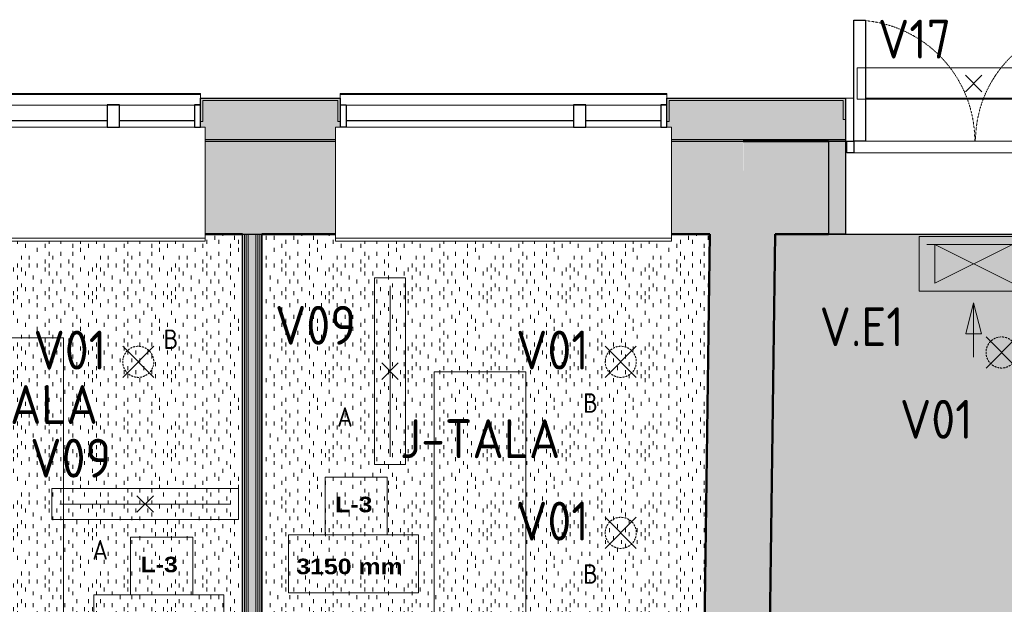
# Model space of a CAD drawing. Header units: millimetres. Extents: x -12615 to 16572, y -3141 to 12068.
# Tile 12 of 14: x -976 to 5360, y 7664 to 11424. Entities that reach past the tile are written whole.
import ezdxf

# ---------------------------------------------------------------- set-up
doc = ezdxf.new("R2010")
doc.units = ezdxf.units.MM
doc.linetypes.add('EST_Dash_1_1_', pattern=[2, 1, -1])
doc.linetypes.add('IMPORT-süvistatud seade', pattern=[19.05, 12.7, -6.35])
for name, color, linetype, lineweight, true_color in [('1K_valgustusplaan_dwg', 7, 'Continuous', 5, 0x767676), ('A-WALL', 7, 'Continuous', 9, 0x7f7f7f), ('A-WALL-PATT', 7, 'Continuous', 9, 0x7f7f7f), ('ET-E_VALGUSTUS_TING', 3, 'Continuous', 5, 0x00ff00), ('ET-VALGUSTUS_TING', 5, 'Continuous', 5, 0x0000ff), ('I-WALL', 7, 'Continuous', 9, 0x7f7f7f)]:
    doc.layers.add(name, color=color, linetype=linetype, lineweight=lineweight, true_color=true_color)
for name, color, linetype, lineweight in [('A-CLNG', 7, 'Continuous', 9), ('A-CLNG-IDEN', 7, 'Continuous', 9), ('A-CLNG-PATT', 7, 'Continuous', 9), ('A-DOOR', 7, 'Continuous', 9), ('A-DOOR-FRAM', 7, 'Continuous', 25), ('A-GLAZ', 7, 'Continuous', 9), ('ET-SEADE_V', 7, 'Continuous', 9)]:
    doc.layers.add(name, color=color, linetype=linetype, lineweight=lineweight)
doc.styles.add('Arial Black', font='txt', dxfattribs={"height": 100})
doc.styles.add('ISOCP_1', font='isocp___.ttf', dxfattribs={"height": 250})
doc.styles.add('ISOCP_2', font='isocp___.ttf', dxfattribs={"height": 125})
pattern_1 = [(90, (0, 0), (-508, 3e-14), [25.4, -482.6]), (90, (50.8, 50.8), (-508, 3e-14), [25.4, -482.6]), (90, (127, 25.4), (-508, 3e-14), [25.4, -482.6]), (90, (127, 101.6), (-508, 3e-14), [25.4, -482.6]), (90, (50.8, 152.4), (-508, 3e-14), [25.4, -482.6]), (90, (25.4, 177.8), (-508, 3e-14), [25.4, -482.6]), (90, (152.4, 177.8), (-508, 3e-14), [25.4, -482.6]), (90, (228.6, 25.4), (-508, 3e-14), [25.4, -482.6]), (90, (304.8, 76.2), (-508, 3e-14), [25.4, -482.6]), (90, (279.4, 127), (-508, 3e-14), [25.4, -482.6]), (90, (177.8, 76.2), (-508, 3e-14), [25.4, -482.6]), (90, (203.2, 0), (-508, 3e-14), [25.4, -482.6]), (90, (228.6, 127), (-508, 3e-14), [25.4, -482.6]), (90, (203.2, 203.2), (-508, 3e-14), [25.4, -482.6]), (90, (101.6, 228.6), (-508, 3e-14), [25.4, -482.6]), (90, (50.8, 228.6), (-508, 3e-14), [25.4, -482.6]), (90, (101.6, 177.8), (-508, 3e-14), [25.4, -482.6]), (90, (25.4, 101.6), (-508, 3e-14), [25.4, -482.6]), (90, (330.2, 25.4), (-508, 3e-14), [25.4, -482.6]), (90, (431.8, 152.4), (-508, 3e-14), [25.4, -482.6]), (90, (355.6, 203.2), (-508, 3e-14), [25.4, -482.6]), (90, (228.6, 254), (-508, 3e-14), [25.4, -482.6]), (90, (152.4, 279.4), (-508, 3e-14), [25.4, -482.6]), (90, (254, 228.6), (-508, 3e-14), [25.4, -482.6]), (90, (355.6, 127), (-508, 3e-14), [25.4, -482.6]), (90, (406.4, 50.8), (-508, 3e-14), [25.4, -482.6]), (90, (304.8, 177.8), (-508, 3e-14), [25.4, -482.6]), (90, (203.2, 152.4), (-508, 3e-14), [25.4, -482.6]), (90, (279.4, 0), (-508, 3e-14), [25.4, -482.6]), (90, (381, 254), (-508, 3e-14), [25.4, -482.6]), (90, (304.8, 254), (-508, 3e-14), [25.4, -482.6]), (90, (381, 304.8), (-508, 3e-14), [25.4, -482.6]), (90, (457.2, 228.6), (-508, 3e-14), [25.4, -482.6]), (90, (381, 177.8), (-508, 3e-14), [25.4, -482.6]), (90, (482.6, 50.8), (-508, 3e-14), [25.4, -482.6]), (90, (482.6, 304.8), (-508, 3e-14), [25.4, -482.6]), (90, (508, 381), (-508, 3e-14), [25.4, -482.6]), (90, (406.4, 355.6), (-508, 3e-14), [25.4, -482.6]), (90, (279.4, 355.6), (-508, 3e-14), [25.4, -482.6]), (90, (152.4, 355.6), (-508, 3e-14), [25.4, -482.6]), (90, (101.6, 355.6), (-508, 3e-14), [25.4, -482.6]), (90, (76.2, 304.8), (-508, 3e-14), [25.4, -482.6]), (90, (25.4, 330.2), (-508, 3e-14), [25.4, -482.6]), (90, (482.6, 127), (-508, 3e-14), [25.4, -482.6]), (90, (457.2, 0), (-508, 3e-14), [25.4, -482.6]), (90, (228.6, 330.2), (-508, 3e-14), [25.4, -482.6]), (90, (254, 431.8), (-508, 3e-14), [25.4, -482.6]), (90, (457.2, 431.8), (-508, 3e-14), [25.4, -482.6]), (90, (101.6, 457.2), (-508, 3e-14), [25.4, -482.6]), (90, (50.8, 431.8), (-508, 3e-14), [25.4, -482.6]), (90, (152.4, 431.8), (-508, 3e-14), [25.4, -482.6]), (90, (355.6, 431.8), (-508, 3e-14), [25.4, -482.6]), (90, (330.2, 381), (-508, 3e-14), [25.4, -482.6]), (90, (203.2, 406.4), (-508, 3e-14), [25.4, -482.6]), (90, (228.6, 482.6), (-508, 3e-14), [25.4, -482.6]), (90, (406.4, 482.6), (-508, 3e-14), [25.4, -482.6]), (90, (431.8, 330.2), (-508, 3e-14), [25.4, -482.6]), (90, (25.4, 482.6), (-508, 3e-14), [25.4, -482.6]), (90, (0, 457.2), (-508, 3e-14), [25.4, -482.6]), (90, (508, 152.4), (-508, 3e-14), [25.4, -482.6]), (90, (381, 406.4), (-508, 3e-14), [25.4, -482.6]), (90, (304.8, 330.2), (-508, 3e-14), [25.4, -482.6]), (90, (203.2, 304.8), (-508, 3e-14), [25.4, -482.6]), (90, (381, 101.6), (-508, 3e-14), [25.4, -482.6]), (90, (381, 0), (-508, 3e-14), [25.4, -482.6]), (90, (76.2, 25.4), (-508, 3e-14), [25.4, -482.6]), (90, (25.4, 25.4), (-508, 3e-14), [25.4, -482.6]), (90, (431.8, 279.4), (-508, 3e-14), [25.4, -482.6]), (90, (152.4, 482.6), (-508, 3e-14), [25.4, -482.6]), (90, (254, 76.2), (-508, 3e-14), [25.4, -482.6]), (90, (228.6, 177.8), (-508, 3e-14), [25.4, -482.6]), (90, (76.2, 127), (-508, 3e-14), [25.4, -482.6]), (90, (482.6, 482.6), (-508, 3e-14), [25.4, -482.6]), (90, (304.8, 457.2), (-508, 3e-14), [25.4, -482.6])]

# ---------------------------------------------------------------- blocks, each defined once
blk = doc.blocks.new('Doorset_ Entrance Door w Concealed Closer_ASSA ABLOY ES_ES08_Hardware 3D - VU-01-1650x2100 mm-3458491-1_ korrus  _0_00_52_72 Copy 1')
at = {"layer": 'A-DOOR', "color": 250, "lineweight": 25, "true_color": 0x3d3d3d}
for p, q in [((-770, 1077.5), (-695, 1077.5)), ((-770, 300), (-770, 1077.5)), ((-695, 1077.5), (-695, 300)), ((695, 1057.5), (770, 1057.5)), ((695, 300), (695, 1057.5)), ((770, 1057.5), (770, 300)), ((-695, 300), (-770, 300)), ((770, 300), (695, 300))]:
    blk.add_line(p, q, dxfattribs=at)
at = {"layer": 'A-DOOR', "color": 250, "true_color": 0x3d3d3d}
for p, q in [((770, 300), (-770, 300)), ((-770, 225), (770, 225))]:
    blk.add_line(p, q, dxfattribs=at)
at = {"layer": 'A-DOOR', "color": 253, "linetype": 'EST_Dash_1_1_', "lineweight": 5, "true_color": 0x9e9e9e}
for centre, radius, start, end in [((-770, 300), 777.5, 360, 90), ((770, 300), 757.5, 90, 180)]:
    blk.add_arc(centre, radius, start, end, dxfattribs=at)
at = {"layer": 'A-DOOR-FRAM', "color": 250, "true_color": 0x3d3d3d}
for p, q in [((-815, 225), (-815, 300)), ((-815, 300), (-770, 300)), ((-770, 300), (-770, 225)), ((770, 300), (815, 300)), ((770, 225), (770, 300)), ((815, 300), (815, 225)), ((-770, 225), (-815, 225)), ((815, 225), (770, 225))]:
    blk.add_line(p, q, dxfattribs=at)
blk = doc.blocks.new('Projekteeritav aken - A-01-2350x2100 mm-4784435-1_ korrus  _0_00_52_72 Copy 1')
at = {"layer": 'A-GLAZ', "color": 250, "true_color": 0x3d3d3d}
for p, q in [((-1507.2, 606.1), (-1507.2, 599.8)), ((592.8, 606.1), (-1507.2, 606.1)), ((-1507.2, 605), (-1507.2, 531.5)), ((592.8, 599.8), (-1507.2, 599.8)), ((592.8, 599.8), (592.8, 606.1)), ((592.8, 531.5), (592.8, 605)), ((592.8, 531.5), (-1507.2, 531.5)), ((-1537.2, 390), (622.8, 390)), ((-1537.2, 390), (-1537.2, 387)), ((-1537.2, 387), (-1537.2, -321.2)), ((622.8, 387), (622.8, 390)), ((622.8, -321.2), (622.8, 387)), ((-1537.2, -321.2), (-1537.2, -325)), ((-1537.2, -325), (622.8, -325)), ((-1537.2, -325), (-1537.2, -328)), ((-1537.2, -328), (-1537.2, -342)), ((-1537.2, -342), (-1537.2, -345)), ((622.8, -345), (-1537.2, -345)), ((622.8, -325), (622.8, -321.2)), ((622.8, -328), (622.8, -325)), ((622.8, -342), (622.8, -328)), ((622.8, -345), (622.8, -342))]:
    blk.add_line(p, q, dxfattribs=at)
at = {"layer": 'A-GLAZ', "color": 250, "lineweight": 25, "true_color": 0x3d3d3d}
for p, q in [((-1507.2, 532.5), (-1469.1, 532.5)), ((-1469.1, 532.5), (-1469.1, 390)), ((-7.2, 532.5), (-7.2, 390)), ((72.8, 532.5), (-7.2, 532.5)), ((72.8, 390), (72.8, 532.5)), ((554.7, 532.5), (554.7, 390)), ((592.8, 532.5), (554.7, 532.5)), ((-1469.1, 390), (-1507.2, 390)), ((-7.2, 429.3), (-1469.1, 429.3)), ((-7.2, 390), (72.8, 390)), ((554.7, 429.3), (72.8, 429.3)), ((554.7, 390), (592.8, 390))]:
    blk.add_line(p, q, dxfattribs=at)
blk = doc.blocks.new('1K_valgustusplaan_dwg__U12-6009318-1_ korrus  _0_00_52_72 Copy 1')
at = {"layer": 'ET-VALGUSTUS_TING', "color": 160, "true_color": 0x3333ff}
for p, q in [((-53, 53), (53, -53)), ((-53, -53), (53, 53))]:
    blk.add_line(p, q, dxfattribs=at)
at = {"layer": 'ET-VALGUSTUS_TING', "color": 160, "lineweight": 9, "true_color": 0x3333ff, "flags": 128}
blk.add_lwpolyline([(600, 100), (600, -100), (0, -100), (-600, -100), (-600, 100), (0, 100)], close=True, dxfattribs=at)
at = {"layer": 'ET-VALGUSTUS_TING', "color": 160, "true_color": 0x3333ff, "flags": 128}
blk.add_lwpolyline([(-550, 0), (0, 0), (550, 0)], dxfattribs=at)
blk = doc.blocks.new('1K_valgustusplaan_dwg__U14-6009315-1_ korrus  _0_00_52_72 Copy 1')
at = {"layer": 'ET-VALGUSTUS_TING', "color": 160, "true_color": 0x3333ff}
for p, q in [((-53, -53), (53, 53)), ((53, -53), (-53, 53))]:
    blk.add_line(p, q, dxfattribs=at)
at = {"layer": 'ET-VALGUSTUS_TING', "color": 160, "lineweight": 9, "true_color": 0x3333ff, "flags": 128}
blk.add_lwpolyline([(-100, 600), (100, 600), (100, 0), (100, -600), (-100, -600), (-100, 0)], close=True, dxfattribs=at)
at = {"layer": 'ET-VALGUSTUS_TING', "color": 160, "true_color": 0x3333ff, "flags": 128}
blk.add_lwpolyline([(0, -550), (0, 0), (0, 550)], dxfattribs=at)
blk = doc.blocks.new('1K_valgustusplaan_dwg__U7-6009316-1_ korrus  _0_00_52_72 Copy 1')
at = {"layer": 'ET-VALGUSTUS_TING', "color": 160, "true_color": 0x3333ff}
for p, q in [((-100, -100), (100, 100)), ((-100, 100), (100, -100))]:
    blk.add_line(p, q, dxfattribs=at)
at = {"layer": 'ET-VALGUSTUS_TING', "color": 160, "linetype": 'IMPORT-süvistatud seade', "true_color": 0x3333ff}
blk.add_circle((0, 0), 100, dxfattribs=at)
blk = doc.blocks.new('1K_valgustusplaan_dwg__U25-6009326-1_ korrus  _0_00_52_72 Copy 1')
at = {"layer": 'ET-E_VALGUSTUS_TING', "true_color": 0x5bff5b}
h = blk.add_hatch(color=91, dxfattribs=at)
h.paths.add_polyline_path([(0, 0), (250, -125), (250, 125), (227.1, 113.6)], flags=0)
h.paths.add_polyline_path([(-250, -125), (0, 0), (-250, 125)], flags=0)
blk.add_hatch(color=91, dxfattribs=at).paths.add_polyline_path([(-50, -450), (50, -450), (0, -250)], flags=0)
at = {"layer": 'ET-E_VALGUSTUS_TING', "color": 80, "true_color": 0x33ff33}
blk.add_line((300, 125), (-300, 125), dxfattribs=at)
at = {"layer": 'ET-E_VALGUSTUS_TING', "color": 80, "true_color": 0x33ff33, "flags": 128}
for points in [[(350, -175), (350, 175), (-350, 175), (-350, -175)], [(250, -125), (-250, 125), (-250, -125), (250, 125)]]:
    blk.add_lwpolyline(points, close=True, dxfattribs=at)
blk.add_lwpolyline([(0, -600), (0, -250), (50, -450), (-50, -450), (0, -250)], dxfattribs=at)
blk = doc.blocks.new('1K_valgustusplaan_dwg__U13-6009328-1_ korrus  _0_00_52_72 Copy 1')
at = {"layer": 'ET-VALGUSTUS_TING', "color": 160, "true_color": 0x3333ff}
for p, q in [((-53, 53), (53, -53)), ((-53, -53), (53, 53))]:
    blk.add_line(p, q, dxfattribs=at)
at = {"layer": 'ET-VALGUSTUS_TING', "color": 160, "lineweight": 9, "true_color": 0x3333ff, "flags": 128}
blk.add_lwpolyline([(750, 100), (750, -100), (0, -100), (-750, -100), (-750, 100), (0, 100)], close=True, dxfattribs=at)
blk = doc.blocks.new('1K_valgustusplaan_dwg-6009310-1_ korrus  _0_00_52_72 Copy 1')
at = {"layer": 'ET-SEADE_V', "color": 250, "true_color": 0x333333, "flags": 128}
for points in [[(9688.6, 4575.6), (10278.6, 4575.6), (10278.6, 1580.6), (9688.6, 1580.6)], [(12663.6, 4355.6), (13253.6, 4355.6), (13253.6, 1960.6), (12663.6, 1960.6)]]:
    blk.add_lwpolyline(points, close=True, dxfattribs=at)
for name, p in [('1K_valgustusplaan_dwg__U13-6009328-1_ korrus  _0_00_52_72 Copy 1', (16133.6, 6210.6)), ('1K_valgustusplaan_dwg__U25-6009326-1_ korrus  _0_00_52_72 Copy 1', (16133.6, 5050.6)), ('1K_valgustusplaan_dwg__U14-6009315-1_ korrus  _0_00_52_72 Copy 1', (12378.8, 4360.3)), ('1K_valgustusplaan_dwg__U7-6009316-1_ korrus  _0_00_52_72 Copy 1', (16313.6, 4480.6)), ('1K_valgustusplaan_dwg__U7-6009316-1_ korrus  _0_00_52_72 Copy 1', (10758.6, 4420.6)), ('1K_valgustusplaan_dwg__U7-6009316-1_ korrus  _0_00_52_72 Copy 1', (13863.6, 4420.6)), ('1K_valgustusplaan_dwg__U12-6009318-1_ korrus  _0_00_52_72 Copy 1', (10803.6, 3505.6)), ('1K_valgustusplaan_dwg__U7-6009316-1_ korrus  _0_00_52_72 Copy 1', (13863.6, 3320.6))]:
    blk.add_blockref(name, p)
at = {"layer": 'ET-E_VALGUSTUS_TING', "insert": (15413.6, 4771), "char_height": 250, "width": 806.453, "attachment_point": 2, "line_spacing_factor": 1.478621, "style": 'ISOCP_1'}
blk.add_mtext('V.E1', dxfattribs=at)
at = {"layer": 'ET-SEADE_V', "char_height": 250, "width": 1545.701, "attachment_point": 2, "line_spacing_factor": 1.478621, "style": 'ISOCP_1'}
for insert in [(9983.6, 4271), (12958.6, 4051)]:
    blk.add_mtext('J-TALA', dxfattribs=dict(at, insert=insert))
at = {"layer": 'ET-VALGUSTUS_TING', "attachment_point": 2, "line_spacing_factor": 1.478621}
for s, insert, char_height, width, style in [('V17', (15753.6, 6621), 250, 705.646, 'ISOCP_1'), ('V09', (11898.8, 4780.6), 250, 772.851, 'ISOCP_1'), ('V01', (10318.6, 4621), 250, 705.646, 'ISOCP_1'), ('B', (10968.6, 4628.3), 125, 134.415, 'ISOCP_2'), ('V01', (13423.6, 4621), 250, 705.646, 'ISOCP_1'), ('B', (13668.6, 4218.3), 125, 134.415, 'ISOCP_2'), ('A', (12088.6, 4128.3), 125, 151.217, 'ISOCP_2'), ('V01', (15893.6, 4176), 250, 705.646, 'ISOCP_1'), ('V09', (10323.6, 3926), 250, 772.851, 'ISOCP_1'), ('V01', (13423.6, 3521), 250, 705.646, 'ISOCP_1'), ('A', (10513.6, 3273.3), 125, 151.217, 'ISOCP_2'), ('B', (13668.6, 3118.3), 125, 134.415, 'ISOCP_2')]:
    blk.add_mtext(s, dxfattribs=dict(at, insert=insert, char_height=char_height, width=width, style=style))
blk = doc.blocks.new('M_Ceiling Tag w Height - M_Ceiling Tag w Height-5895317-1_ korrus  _0_00_52_72 Copy 1')
at = {"layer": 'A-CLNG-IDEN'}
for p, q in [((2.129, 4.501), (-1.867, 4.501)), ((-1.867, 4.501), (-1.867, 0.782)), ((2.129, 0.782), (2.129, 4.501)), ((4.129, 0.782), (-4.231, 0.782)), ((-4.231, 0.782), (-4.231, -2.938)), ((-1.867, 0.782), (2.129, 0.782)), ((4.129, -2.938), (4.129, 0.782)), ((-4.231, -2.938), (4.129, -2.938))]:
    blk.add_line(p, q, dxfattribs=at)

msp = doc.modelspace()

# ---------------------------------------------------------------- hatches: boundary and pattern name
at = {"layer": 'A-CLNG-PATT', "true_color": 0xcccccc, "transparency": 33554559}
h = msp.add_hatch(dxfattribs=at)
h.set_pattern_fill('FP_6', color=254, style=0, pattern_type=2)
h.set_pattern_definition(pattern_1)
h.paths.add_polyline_path([(-2416.9, 6224.8), (456.1, 6224.8), (456.1, 10042.8), (217.2, 10042.8), (217.2, 9998.8), (-1942.8, 9999.7), (-1942.8, 10042.8), (-2416.9, 10042.8), (-2416.9, 6227.5)], flags=0)
h = msp.add_hatch(dxfattribs=at)
h.set_pattern_fill('FP_7', color=254, style=0, pattern_type=2)
h.set_pattern_definition(pattern_1)
h.paths.add_polyline_path([(3411.6, 6224.8), (3464.6, 10042.8), (3217.1, 10042.8), (3217.1, 9998.8), (1057.1, 9999.7), (1057.1, 10042.8), (583.1, 10042.8), (583.1, 6224.8), (2414.6, 6224.8), (2414.6, 7039.8), (2452.6, 7039.8), (2452.6, 6224.8), (2824, 6224.8)], flags=0)
h = msp.add_hatch(dxfattribs=at)
h.set_pattern_fill('FP_6', color=254, style=0, pattern_type=2)
h.set_pattern_definition(pattern_1)
h.paths.add_polyline_path([(6452.7, -1535.2), (6527.1, 4684.7), (6345.6, 4686.8), (6346, 4726.8), (6527.6, 4725.7), (6542.6, 5983), (5635, 5993.8), (5635.5, 6033.8), (6543.1, 6023), (6583.5, 9403.7), (5667.6, 9414.6), (5668.1, 9452.6), (6584, 9441.7), (6591.2, 10043.8), (3885.7, 10043.8), (3829.5, 5976.4), (4737.1, 5963.8), (4736.6, 5923.8), (3828.7, 5936.4), (3811.2, 4678.1), (3993.2, 4675.6), (3992.6, 4635.6), (3810.7, 4638.1), (3810.4, 4607.3), (5218.2, 4607.3), (5218.2, 264.8), (3768.6, 264.8), (3759.5, -592.4), (4654, -604.8), (4653.5, -642.8), (3759.1, -630.4), (3749.5, -1535.2), (5389, -1535.2)], flags=0)
h.paths.add_polyline_path([(6490.2, 1630.2), (5574.3, 1641.1), (5574.7, 1679.1), (6490.7, 1668.2), (6490.6, 1663.8)], flags=0)
at = {"layer": 'A-WALL', "true_color": 0x3d3d3d}
h = msp.add_hatch(color=250, dxfattribs=at)
h.paths.add_polyline_path([(7329.6, 10643.8), (7329.6, 10653.8), (5987.1, 10653.8), (5987.1, 10643.8), (7098.9, 10643.8)], flags=0)
h.paths.add_polyline_path([(4337.1, 10643.8), (4337.1, 10653.8), (3217.1, 10652.8), (3217.1, 10643.8), (3679.8, 10643.8)], flags=0)
h.paths.add_polyline_path([(1057.1, 10643.8), (1057.1, 10653.8), (217.2, 10653.5), (217.2, 10643.8), (259.1, 10643.8)], flags=0)
h.paths.add_polyline_path([(-1942.8, 10643.8), (-1942.8, 10653.8), (-2782.8, 10653.5), (-2782.8, 10643.8)], flags=0)
h.paths.add_polyline_path([(-4942.8, 10643.8), (-4942.8, 10653.8), (-5782.8, 10653.5), (-5782.8, 10643.8), (-5725.7, 10643.8)], flags=0)
h.paths.add_polyline_path([(-7942.8, 10643.8), (-7942.8, 10653.8), (-12200.7, 10653.8), (-12200.8, 10643.8), (-8290.7, 10643.8)], flags=0)
h = msp.add_hatch(color=250, dxfattribs=at)
h.paths.add_polyline_path([(6128.9, 10043.8), (6128.9, 10643.8), (5987.1, 10643.8), (5987.1, 10043.8)], flags=0)
h.paths.add_polyline_path([(4337.1, 10043.8), (4337.1, 10643.8), (4228.9, 10643.8), (4228.9, 10043.8)], flags=0)
at = {"layer": 'A-WALL-PATT', "true_color": 0x3d3d3d}
h = msp.add_hatch(color=250, dxfattribs=at)
h.paths.add_polyline_path([(3202.1, 10769.9), (3202.1, 10903.8), (4322.1, 10903.8), (4322.1, 10781.3), (4337.1, 10781.3), (4337.1, 10918.8), (3187.1, 10918.8), (3187.1, 10769.9)], flags=0)
h.paths.add_polyline_path([(1087.1, 10769.9), (1087.1, 10918.8), (187.2, 10918.8), (187.2, 10769.9), (202.2, 10769.9), (202.2, 10903.8), (1072.1, 10903.8), (1072.1, 10769.9)], flags=0)
h.paths.add_polyline_path([(-1912.8, 10769.9), (-1912.8, 10918.8), (-2812.8, 10918.8), (-2812.8, 10769.9), (-2797.8, 10769.9), (-2797.8, 10903.8), (-1927.8, 10903.8), (-1927.8, 10769.9)], flags=0)
h.paths.add_polyline_path([(-4912.8, 10769.9), (-4912.8, 10918.8), (-5812.8, 10918.8), (-5812.8, 10769.9), (-5797.8, 10769.9), (-5797.8, 10903.8), (-4927.8, 10903.8), (-4927.8, 10769.9)], flags=0)
h.paths.add_polyline_path([(-7912.8, 10769.9), (-7912.8, 10918.8), (-12457.9, 10918.8), (-12458.1, 10903.8), (-7927.8, 10903.8), (-7927.8, 10769.9)], flags=0)
h.paths.add_polyline_path([(6002.1, 10781.3), (6002.1, 10903.8), (7329.6, 10903.8), (7329.6, 10918.8), (5987.1, 10918.8), (5987.1, 10781.3)], flags=0)
h = msp.add_hatch(color=250, dxfattribs=at)
h.paths.add_polyline_path([(7329.6, 10653.8), (7329.6, 10903.8), (6002.1, 10903.8), (6002.1, 10781.3), (5987.1, 10781.3), (5987.1, 10653.8), (7098.9, 10653.8)], flags=0)
h.paths.add_polyline_path([(4337.1, 10653.8), (4337.1, 10781.3), (4322.1, 10781.3), (4322.1, 10903.8), (3202.1, 10903.8), (3202.1, 10769.9), (3187.1, 10769.9), (3187.1, 10733.8), (3217.1, 10732.9), (3217.1, 10653.8), (3679, 10653.8)], flags=0)
h.paths.add_polyline_path([(1057.1, 10653.8), (1057.1, 10733.8), (1087.1, 10733.8), (1087.1, 10769.9), (1072.1, 10769.9), (1072.1, 10903.8), (202.2, 10903.8), (202.2, 10769.9), (187.2, 10769.9), (187.2, 10733.8), (217.2, 10732.9), (217.2, 10653.8), (259.1, 10653.8)], flags=0)
h.paths.add_polyline_path([(-1942.8, 10653.8), (-1942.8, 10733.8), (-1912.8, 10733.8), (-1912.8, 10769.9), (-1927.8, 10769.9), (-1927.8, 10903.8), (-2797.8, 10903.8), (-2797.8, 10769.9), (-2812.8, 10769.9), (-2812.8, 10733.8), (-2782.8, 10732.9), (-2782.8, 10653.8)], flags=0)
h.paths.add_polyline_path([(-4942.8, 10653.8), (-4942.8, 10733.8), (-4912.8, 10733.8), (-4912.8, 10769.9), (-4927.8, 10769.9), (-4927.8, 10903.8), (-5797.8, 10903.8), (-5797.8, 10769.9), (-5812.8, 10769.9), (-5812.8, 10733.8), (-5782.8, 10732.9), (-5782.8, 10653.8), (-5725.7, 10653.8)], flags=0)
h.paths.add_polyline_path([(-7942.8, 10653.8), (-7942.8, 10733.8), (-7912.8, 10733.8), (-7912.8, 10769.9), (-7927.8, 10769.9), (-7927.8, 10903.8), (-12208.1, 10903.8), (-12210.7, 10653.8), (-8290.7, 10653.8)], flags=0)
at = {"layer": 'A-WALL-PATT', "true_color": 0x414141}
h = msp.add_hatch(color=250, dxfattribs=at)
h.paths.add_polyline_path([(3679, 10043.8), (3679.8, 10043.8), (3679, 10643.8), (3217.1, 10643.8), (3217.1, 10043.8), (3465.6, 10043.8)], flags=0)
h.paths.add_polyline_path([(1057.1, 10043.8), (1057.1, 10643.8), (217.2, 10643.8), (217.2, 10043.8), (686.6, 10043.8)], flags=0)
h.paths.add_polyline_path([(-1942.8, 10043.8), (-1942.8, 10643.8), (-2782.8, 10643.8), (-2782.8, 10043.8), (-2305.8, 10043.8)], flags=0)
h.paths.add_polyline_path([(-4942.8, 10043.8), (-4942.8, 10643.8), (-5782.8, 10643.8), (-5782.8, 10043.8), (-5298.3, 10043.8)], flags=0)
h.paths.add_polyline_path([(-7942.8, 10043.8), (-7942.8, 10643.8), (-11600.8, 10643.8), (-11607.2, 10043.8), (-8290.7, 10043.8)], flags=0)
h = msp.add_hatch(color=250, dxfattribs=at)
h.paths.add_polyline_path([(6128.9, 10043.8), (6591.2, 10043.8), (6598.3, 10643.8), (6128.9, 10643.8), (6128.9, 10121.8)], flags=0)
h.paths.add_polyline_path([(4228.9, 10043.8), (4228.9, 10643.8), (3679.8, 10643.8), (3679.8, 10043.8), (3885.7, 10043.8)], flags=0)
at = {"layer": 'A-WALL-PATT', "true_color": 0x3d3d3d}
h = msp.add_hatch(color=250, dxfattribs=at)
h.paths.add_polyline_path([(469.6, 4463.8), (469.6, 4586.3), (519.6, 4586.3), (519.6, 4598.8), (457.1, 4598.8), (457.1, 4463.8)], flags=0)
h.paths.add_polyline_path([(519.6, 5998.8), (519.6, 6011.3), (469.6, 6011.3), (469.6, 6098.8), (457.1, 6098.8), (457.1, 5998.8), (472.8, 5998.8)], flags=0)
h.paths.add_polyline_path([(469.6, 6223.8), (469.6, 10043.8), (457.1, 10043.8), (457.1, 6223.8)], flags=0)
h = msp.add_hatch(color=250, dxfattribs=at)
h.paths.add_polyline_path([(482.1, 4463.8), (482.1, 4573.8), (519.6, 4573.8), (519.6, 4586.3), (469.6, 4586.3), (469.6, 4463.8), (472.8, 4463.8)], flags=0)
h.paths.add_polyline_path([(469.6, 6011.3), (519.6, 6011.3), (519.6, 6023.8), (482.1, 6023.8), (482.1, 6098.8), (469.6, 6098.8)], flags=0)
h.paths.add_polyline_path([(472.8, 6223.8), (482.1, 6223.8), (482.1, 10043.8), (469.6, 10043.8), (469.6, 6223.8)], flags=0)
h = msp.add_hatch(color=250, dxfattribs=at)
h.paths.add_polyline_path([(494.6, 4463.8), (494.6, 4561.3), (519.6, 4561.3), (519.6, 4573.8), (482.1, 4573.8), (482.1, 4463.8)], flags=0)
h.paths.add_polyline_path([(519.6, 6023.8), (519.6, 6036.3), (494.6, 6036.3), (494.6, 6098.8), (482.1, 6097.7), (482.1, 6023.8)], flags=0)
h.paths.add_polyline_path([(494.6, 6223.8), (494.6, 10043.8), (482.1, 10043.8), (482.1, 6223.8)], flags=0)
h = msp.add_hatch(color=250, dxfattribs=at)
h.paths.add_polyline_path([(544.6, 4463.8), (544.6, 4561.3), (494.6, 4561.3), (494.6, 4463.8), (519.6, 4463.8)], flags=0)
h.paths.add_polyline_path([(544.6, 6036.3), (544.6, 6098.8), (494.6, 6097.7), (494.6, 6036.3), (519.6, 6036.3)], flags=0)
h.paths.add_polyline_path([(544.6, 6223.8), (544.6, 10043.8), (494.6, 10043.8), (494.6, 6223.8)], flags=0)
h = msp.add_hatch(color=250, dxfattribs=at)
h.paths.add_polyline_path([(557.1, 4463.8), (557.1, 4573.8), (519.6, 4573.8), (519.6, 4561.3), (544.6, 4561.3), (544.6, 4463.8)], flags=0)
h.paths.add_polyline_path([(519.6, 6023.8), (557.1, 6023.8), (557.1, 6098.8), (544.6, 6097.7), (544.6, 6036.3), (519.6, 6036.3)], flags=0)
h.paths.add_polyline_path([(557.1, 6223.8), (557.1, 10043.8), (544.6, 10043.8), (544.6, 6223.8)], flags=0)
h = msp.add_hatch(color=250, dxfattribs=at)
h.paths.add_polyline_path([(569.6, 4463.8), (569.6, 4586.3), (519.6, 4586.3), (519.6, 4573.8), (557.1, 4573.8), (557.1, 4463.8)], flags=0)
h.paths.add_polyline_path([(519.6, 6011.3), (569.6, 6011.3), (569.6, 6098.8), (557.1, 6097.7), (557.1, 6023.8), (519.6, 6023.8)], flags=0)
h.paths.add_polyline_path([(569.6, 6223.8), (569.6, 10043.8), (557.1, 10043.8), (557.1, 6223.8)], flags=0)
h = msp.add_hatch(color=250, dxfattribs=at)
h.paths.add_polyline_path([(582.1, 4463.8), (582.1, 4598.8), (519.6, 4598.8), (519.6, 4586.3), (569.6, 4586.3), (569.6, 4463.8)], flags=0)
h.paths.add_polyline_path([(519.6, 5998.8), (582.1, 5998.8), (582.1, 6098.8), (569.6, 6097.7), (569.6, 6011.3), (519.6, 6011.3)], flags=0)
h.paths.add_polyline_path([(569.6, 6223.8), (582.1, 6223.8), (582.1, 10043.8), (569.6, 10043.8), (569.6, 6227.5)], flags=0)
at = {"layer": 'A-WALL-PATT', "true_color": 0x414141}
h = msp.add_hatch(color=250, dxfattribs=at)
h.paths.add_polyline_path([(3738.7, -550.1), (3810.2, 4607.3), (3390.3, 4613.1), (3318.7, -544.3), (3738.1, -550.1)], flags=0)
h.paths.add_polyline_path([(3829.7, 6007.2), (3885.7, 10043.8), (3465.6, 10043.8), (3409.7, 6013), (3679, 6009.2)], flags=0)

# ---------------------------------------------------------------- linework, layer by layer
at = {"layer": 'A-CLNG', "color": 160, "lineweight": 30, "true_color": 0x3333ff}
for p, q in [((217.2, 10042.8), (456.1, 10042.8)), ((456.1, 10042.8), (456.1, 6224.8)), ((583.1, 6224.8), (583.1, 10042.8)), ((583.1, 10042.8), (1057.1, 10042.8)), ((3217.1, 10042.8), (3464.6, 10042.8)), ((3464.6, 10042.8), (3411.6, 6224.8)), ((3829.2, 5976.4), (3885.7, 10043.8)), ((3885.7, 10043.8), (6591.2, 10043.8))]:
    msp.add_line(p, q, dxfattribs=at)
at = {"layer": 'A-WALL', "color": 250, "lineweight": 30, "true_color": 0x3d3d3d}
for p, q in [((187.2, 10733.7), (187.2, 10918.8)), ((187.2, 10918.8), (1087.1, 10918.8)), ((1087.1, 10918.8), (1087.1, 10733.7)), ((3187.1, 10733.7), (3187.1, 10918.8)), ((3187.1, 10918.8), (4337.1, 10918.8)), ((4337.1, 10918.8), (4337.1, 10643.8)), ((4337.1, 10643.8), (3679.8, 10643.8)), ((4228.9, 10643.8), (4337.1, 10643.8)), ((4337.1, 10643.8), (4337.1, 10043.8)), ((4337.1, 10043.8), (4228.9, 10043.8))]:
    msp.add_line(p, q, dxfattribs=at)
at = {"layer": 'A-WALL', "color": 250, "true_color": 0x3d3d3d}
for p, q in [((187.2, 10918.8), (187.2, 10733.7)), ((1087.1, 10733.7), (1087.1, 10918.8)), ((3187.1, 10918.8), (3187.1, 10733.7)), ((4392.1, 10918.8), (4337.1, 10918.8)), ((4337.1, 10918.8), (4337.1, 10643.8)), ((5857.1, 10918.8), (4467.1, 10918.8)), ((1057.1, 10643.8), (217.2, 10643.8)), ((3491.9, 10643.8), (3217.1, 10643.8)), ((3679.8, 10643.8), (3491.9, 10643.8)), ((4228.9, 10343.8), (4228.9, 10643.8)), ((4337.1, 10643.8), (4337.1, 10043.8)), ((5987.1, 10643.8), (4337.1, 10643.8)), ((4337.1, 10643.8), (5987.1, 10643.8)), ((4228.9, 10043.8), (4228.9, 10343.8)), ((4337.1, 10043.8), (5987.1, 10043.8))]:
    msp.add_line(p, q, dxfattribs=at)
at = {"layer": 'A-WALL', "color": 250, "lineweight": 5, "true_color": 0x3d3d3d}
for p, q in [((202.2, 10903.8), (1072.1, 10903.8)), ((202.2, 10769.9), (202.2, 10903.8)), ((1072.1, 10903.8), (1072.1, 10769.9)), ((3202.1, 10903.8), (3491.9, 10903.8)), ((3202.1, 10769.9), (3202.1, 10903.8)), ((3491.9, 10903.8), (4322.1, 10903.8)), ((4322.1, 10903.8), (4322.1, 10781.3)), ((4337.1, 10781.3), (4322.1, 10781.3)), ((202.2, 10769.9), (187.2, 10769.9)), ((1087.1, 10769.9), (1072.1, 10769.9)), ((3202.1, 10769.9), (3187.1, 10769.9)), ((217.2, 10653.8), (1057.1, 10653.8)), ((3217.1, 10653.8), (3491.9, 10653.8)), ((3491.9, 10653.8), (4337.1, 10653.8)), ((469.6, 6223.8), (469.6, 10043.8)), ((482.1, 6223.8), (482.1, 10043.8)), ((494.6, 6223.8), (494.6, 10043.8)), ((544.6, 6223.8), (544.6, 10043.8)), ((557.1, 6223.8), (557.1, 10043.8)), ((569.6, 6223.8), (569.6, 10043.8))]:
    msp.add_line(p, q, dxfattribs=at)
at = {"layer": 'A-WALL', "color": 253, "lineweight": 30, "true_color": 0x9f9f9f}
for p, q in [((217.2, 10643.8), (1057.1, 10643.8)), ((3217.1, 10643.8), (3679.8, 10643.8)), ((4228.9, 10643.8), (4228.9, 10043.8))]:
    msp.add_line(p, q, dxfattribs=at)
at = {"layer": 'A-WALL', "color": 250, "lineweight": 50, "true_color": 0x414141}
for p, q in [((3679.8, 10643.8), (4228.9, 10643.8)), ((457.1, 10043.8), (217.2, 10043.8)), ((1057.1, 10043.8), (582.1, 10043.8)), ((3465.6, 10043.8), (3217.1, 10043.8)), ((4228.9, 10043.8), (3885.7, 10043.8))]:
    msp.add_line(p, q, dxfattribs=at)
at = {"layer": 'I-WALL', "color": 250, "lineweight": 30, "true_color": 0x3d3d3d}
for p, q in [((457.1, 6223.8), (457.1, 10043.8)), ((457.1, 10043.8), (469.6, 10043.8)), ((469.6, 10043.8), (482.1, 10043.8)), ((482.1, 10043.8), (494.6, 10043.8)), ((494.6, 10043.8), (544.6, 10043.8)), ((544.6, 10043.8), (557.1, 10043.8)), ((557.1, 10043.8), (569.6, 10043.8)), ((569.6, 10043.8), (582.1, 10043.8)), ((582.1, 10043.8), (582.1, 6223.8))]:
    msp.add_line(p, q, dxfattribs=at)
at = {"layer": 'I-WALL', "color": 250, "lineweight": 50, "true_color": 0x414141}
for p, q in [((3412.6, 6223.8), (3465.6, 10043.8)), ((3885.7, 10043.8), (3829.7, 6007.2))]:
    msp.add_line(p, q, dxfattribs=at)

# ---------------------------------------------------------------- block references
at = {"layer": '1K_valgustusplaan_dwg', "color": 160, "true_color": 0x3333ff}
msp.add_blockref('1K_valgustusplaan_dwg-6009310-1_ korrus  _0_00_52_72 Copy 1', (-10971.8, 4803.2), dxfattribs=at)
at = {"layer": 'A-CLNG-IDEN', "xscale": 99.99999999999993, "yscale": 99.99999999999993, "zscale": 99.99999999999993}
for p in [(1176.5, 8031.8), (-75.4, 7645.9)]:
    msp.add_blockref('M_Ceiling Tag w Height - M_Ceiling Tag w Height-5895317-1_ korrus  _0_00_52_72 Copy 1', p, dxfattribs=at)
at = {"layer": 'A-DOOR', "color": 250, "true_color": 0x3d3d3d}
msp.add_blockref('Doorset_ Entrance Door w Concealed Closer_ASSA ABLOY ES_ES08_Hardware 3D - VU-01-1650x2100 mm-3458491-1_ korrus  _0_00_52_72 Copy 1', (5162.1, 10343.8), dxfattribs=at)
at = {"layer": 'A-GLAZ', "color": 250, "true_color": 0x3d3d3d}
for p in [(-405.6, 10343.8), (2594.3, 10343.8)]:
    msp.add_blockref('Projekteeritav aken - A-01-2350x2100 mm-4784435-1_ korrus  _0_00_52_72 Copy 1', p, dxfattribs=at)

# ---------------------------------------------------------------- texts
at = {"layer": 'A-CLNG-IDEN', "color": 136, "true_color": 0x008080, "char_height": 100, "attachment_point": 1, "style": 'Arial Black'}
for s, insert, width in [('L-3', (1053.7, 8356.3), 280.591), ('L-3', (-198.2, 7970.4), 280.591), ('3150 mm', (804, 7957.8), 841.772)]:
    msp.add_mtext(s, dxfattribs=dict(at, insert=insert, width=width))

doc.saveas('drawing.dxf')
